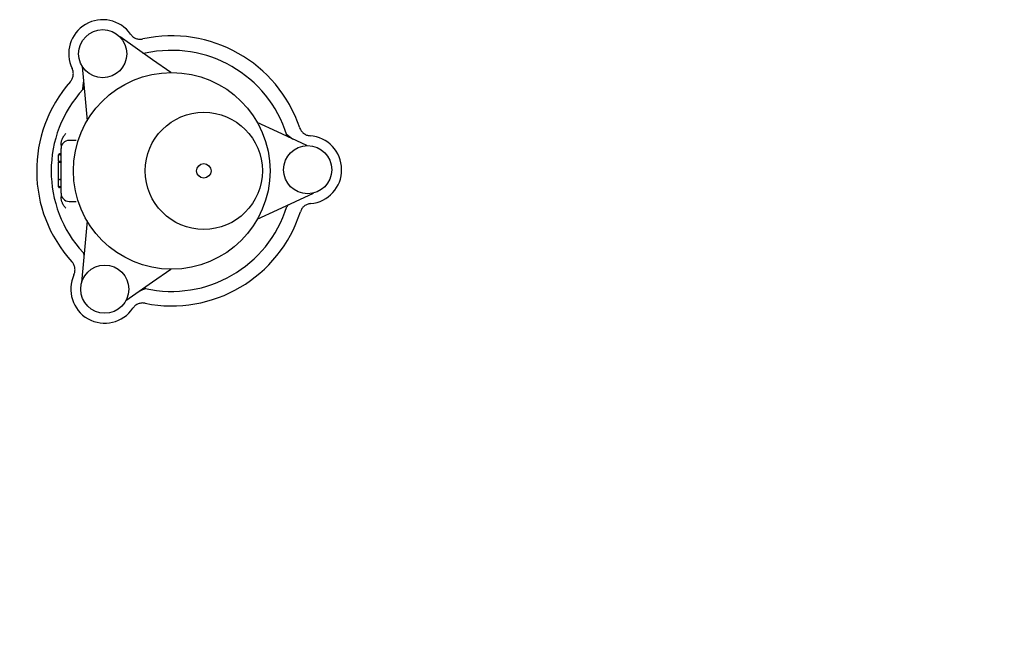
# Model space of a CAD drawing. Header units: millimetres. Extents: x 583 to 4818, y 91 to 711.
# Tile 3 of 3: x 1028 to 1642, y 91 to 471. Entities that reach past the tile are written whole.
import ezdxf

# ---------------------------------------------------------------- set-up
doc = ezdxf.new("R2010")
doc.units = ezdxf.units.MM
doc.layers.add('DETAIL', color=2, linetype='Continuous')
doc.layers.add('TEXT', color=7, linetype='Continuous')
doc.styles.add('fastrack', font='ARIAL.TTF')

msp = doc.modelspace()

# ---------------------------------------------------------------- linework, layer by layer
at = {"layer": 'DETAIL'}
for p, q in [((1110.67, 446.01), (1090.34, 460.24)), ((1122, 438.08), (1110.67, 446.01)), ((1066.79, 441.94), (1068.56, 421.7)), ((1067.25, 428.36), (1067.4, 429.69)), ((1067.4, 429.69), (1067.66, 431.96)), ((1067.66, 431.96), (1067.66, 431.99)), ((1067.09, 427.46), (1067.25, 428.36)), ((1068.56, 421.7), (1069.77, 407.92)), ((1188.45, 401.11), (1175.91, 406.95)), ((1206.86, 392.52), (1188.45, 401.11)), ((1194.15, 399.57), (1194.87, 398.97)), ((1053.56, 392.89), (1053.56, 390.79)), ((1063, 395.79), (1058.56, 395.79)), ((1194.87, 398.97), (1195.93, 398.19)), ((1195.93, 398.19), (1197.77, 396.83)), ((1197.77, 396.83), (1198.03, 396.64)), ((1052.06, 386.27), (1052.06, 386.85)), ((1053.06, 387.35), (1052.56, 387.35)), ((1053.06, 386.77), (1052.56, 386.77)), ((1053.56, 362.79), (1053.56, 390.79)), ((1052.06, 382.98), (1052.06, 386.27)), ((1052.06, 382.98), (1052.06, 382.38)), ((1052.06, 371.23), (1052.06, 382.38)), ((1053.06, 382.63), (1052.56, 382.63)), ((1052.56, 382.31), (1053.06, 382.31)), ((1052.06, 367.42), (1052.06, 371.23)), ((1053.06, 371.39), (1052.56, 371.39)), ((1052.06, 366.85), (1052.06, 367.42)), ((1053.06, 366.92), (1052.56, 366.92)), ((1053.06, 366.35), (1052.56, 366.35)), ((1053.56, 362.79), (1053.56, 360.7)), ((1188.45, 352.48), (1210.94, 362.97)), ((1058.56, 357.79), (1063, 357.79)), ((1175.91, 346.64), (1188.45, 352.48)), ((1069.77, 345.67), (1068.56, 331.89)), ((1068.56, 331.89), (1066.4, 307.17)), ((1110.67, 307.58), (1122, 315.51)), ((1094.02, 295.92), (1110.67, 307.58)), ((1104.32, 302.58), (1102.24, 301.67)), ((1105.61, 303.14), (1104.32, 302.58)), ((1106.39, 303.43), (1105.61, 303.14))]:
    msp.add_line(p, q, dxfattribs=at)
at = {"layer": 'DETAIL', "flags": 128}
for points in [[(1096.92, 461.98), (1097.25, 461.55), (1097.61, 461.15), (1097.99, 460.77), (1098.41, 460.42), (1098.84, 460.1), (1099.3, 459.82), (1099.78, 459.56), (1100.28, 459.35), (1100.79, 459.17), (1101.31, 459.03), (1101.84, 458.93), (1102.38, 458.87), (1102.92, 458.85), (1103.46, 458.86), (1103.99, 458.92), (1104.53, 459.02)], [(1059.4, 432.44), (1059.74, 432.86), (1060.05, 433.31), (1060.33, 433.77), (1060.57, 434.25), (1060.78, 434.75), (1060.95, 435.27), (1061.08, 435.79), (1061.17, 436.33), (1061.22, 436.86), (1061.24, 437.4), (1061.21, 437.94), (1061.14, 438.48), (1061.04, 439.01), (1060.89, 439.53), (1060.71, 440.04), (1060.49, 440.53)], [(1053.56, 392.89), (1053.56, 393.22), (1053.58, 393.55), (1053.61, 393.88), (1053.66, 394.21), (1053.71, 394.54), (1053.78, 394.87), (1053.85, 395.19), (1053.94, 395.51), (1054.04, 395.83), (1054.15, 396.15), (1054.27, 396.46), (1054.4, 396.77), (1054.53, 397.07), (1054.68, 397.37), (1054.83, 397.67), (1055, 397.96), (1055.17, 398.24), (1055.35, 398.52), (1055.54, 398.8), (1055.73, 399.07), (1055.93, 399.33), (1056.14, 399.59), (1056.35, 399.84), (1056.57, 400.09)], [(1202.33, 403.67), (1202.52, 403.16), (1202.75, 402.67), (1203.02, 402.2), (1203.31, 401.74), (1203.64, 401.32), (1204, 400.91), (1204.39, 400.54), (1204.81, 400.19), (1205.25, 399.88), (1205.71, 399.6), (1206.19, 399.35), (1206.69, 399.14), (1207.2, 398.96), (1207.72, 398.83), (1208.25, 398.73), (1208.79, 398.68)], [(1052.06, 382.98), (1052.06, 382.95), (1052.06, 382.93), (1052.07, 382.91), (1052.08, 382.89), (1052.09, 382.87), (1052.1, 382.84), (1052.11, 382.82), (1052.13, 382.8), (1052.14, 382.78), (1052.16, 382.77), (1052.18, 382.75), (1052.21, 382.73), (1052.23, 382.72), (1052.25, 382.7), (1052.28, 382.69), (1052.31, 382.68), (1052.34, 382.67), (1052.37, 382.66), (1052.4, 382.65), (1052.43, 382.64), (1052.46, 382.64), (1052.49, 382.63), (1052.53, 382.63), (1052.56, 382.63)], [(1052.06, 382.38), (1052.06, 382.38), (1052.06, 382.38), (1052.07, 382.37), (1052.07, 382.37), (1052.08, 382.36), (1052.09, 382.36), (1052.1, 382.35), (1052.11, 382.35), (1052.13, 382.35), (1052.15, 382.34), (1052.16, 382.34), (1052.18, 382.33), (1052.21, 382.33), (1052.23, 382.33), (1052.26, 382.32), (1052.28, 382.32), (1052.31, 382.32), (1052.35, 382.31), (1052.38, 382.31), (1052.41, 382.31), (1052.45, 382.31), (1052.48, 382.31), (1052.52, 382.31), (1052.56, 382.31)], [(1053.06, 382.63), (1053.09, 382.63), (1053.12, 382.63), (1053.16, 382.62), (1053.19, 382.62), (1053.22, 382.61), (1053.25, 382.6), (1053.28, 382.6), (1053.31, 382.58), (1053.34, 382.57), (1053.36, 382.56), (1053.39, 382.54), (1053.41, 382.53), (1053.43, 382.51), (1053.46, 382.5), (1053.47, 382.48), (1053.49, 382.46), (1053.51, 382.44), (1053.52, 382.42), (1053.53, 382.4), (1053.54, 382.37), (1053.55, 382.35), (1053.55, 382.33), (1053.56, 382.31), (1053.56, 382.28)], [(1053.56, 382.22), (1053.56, 382.22), (1053.56, 382.23), (1053.55, 382.23), (1053.54, 382.24), (1053.54, 382.24), (1053.53, 382.25), (1053.52, 382.25), (1053.5, 382.26), (1053.49, 382.26), (1053.47, 382.27), (1053.45, 382.27), (1053.43, 382.28), (1053.41, 382.28), (1053.38, 382.28), (1053.36, 382.29), (1053.33, 382.29), (1053.3, 382.29), (1053.27, 382.3), (1053.24, 382.3), (1053.2, 382.3), (1053.17, 382.3), (1053.13, 382.3), (1053.1, 382.31), (1053.06, 382.31)], [(1052.06, 371.23), (1052.06, 371.24), (1052.06, 371.25), (1052.07, 371.26), (1052.07, 371.27), (1052.08, 371.28), (1052.09, 371.29), (1052.1, 371.3), (1052.11, 371.31), (1052.12, 371.32), (1052.14, 371.33), (1052.15, 371.33), (1052.17, 371.34), (1052.2, 371.35), (1052.22, 371.35), (1052.24, 371.36), (1052.27, 371.37), (1052.3, 371.37), (1052.33, 371.37), (1052.37, 371.38), (1052.4, 371.38), (1052.44, 371.38), (1052.48, 371.39), (1052.52, 371.39), (1052.56, 371.39)], [(1053.06, 371.39), (1053.1, 371.39), (1053.13, 371.39), (1053.17, 371.39), (1053.2, 371.39), (1053.24, 371.4), (1053.27, 371.4), (1053.3, 371.4), (1053.33, 371.41), (1053.36, 371.41), (1053.38, 371.41), (1053.41, 371.42), (1053.43, 371.42), (1053.45, 371.43), (1053.47, 371.43), (1053.49, 371.44), (1053.5, 371.44), (1053.51, 371.45), (1053.53, 371.45), (1053.54, 371.46), (1053.54, 371.46), (1053.55, 371.47), (1053.56, 371.47), (1053.56, 371.48), (1053.56, 371.48)], [(1056.57, 353.5), (1056.35, 353.75), (1056.14, 354), (1055.93, 354.26), (1055.73, 354.52), (1055.54, 354.79), (1055.35, 355.07), (1055.17, 355.35), (1055, 355.63), (1054.83, 355.92), (1054.68, 356.22), (1054.53, 356.52), (1054.4, 356.82), (1054.27, 357.13), (1054.15, 357.44), (1054.04, 357.76), (1053.94, 358.08), (1053.85, 358.4), (1053.78, 358.72), (1053.71, 359.05), (1053.66, 359.38), (1053.61, 359.71), (1053.58, 360.04), (1053.56, 360.37), (1053.56, 360.7)], [(1209.15, 356.4), (1208.62, 356.33), (1208.09, 356.23), (1207.56, 356.08), (1207.06, 355.9), (1206.56, 355.68), (1206.09, 355.43), (1205.63, 355.14), (1205.19, 354.81), (1204.78, 354.46), (1204.4, 354.08), (1204.05, 353.67), (1203.73, 353.23), (1203.44, 352.78), (1203.18, 352.3), (1202.96, 351.81), (1202.78, 351.3)], [(1061.6, 312), (1061.81, 312.5), (1061.98, 313.01), (1062.12, 313.53), (1062.22, 314.06), (1062.27, 314.6), (1062.29, 315.14), (1062.27, 315.68), (1062.2, 316.22), (1062.1, 316.75), (1061.96, 317.27), (1061.78, 317.78), (1061.57, 318.28), (1061.32, 318.76), (1061.03, 319.22), (1060.72, 319.65), (1060.37, 320.07)], [(1105.94, 294.27), (1105.41, 294.36), (1104.87, 294.41), (1104.33, 294.42), (1103.79, 294.38), (1103.26, 294.31), (1102.73, 294.2), (1102.2, 294.05), (1101.7, 293.87), (1101.21, 293.64), (1100.73, 293.38), (1100.28, 293.09), (1099.84, 292.76), (1099.44, 292.41), (1099.06, 292.02), (1098.71, 291.61), (1098.39, 291.18)]]:
    msp.add_lwpolyline(points, dxfattribs=at)
at = {"layer": 'DETAIL'}
for centre, radius in [((1079.55, 449.82), 15), ((1122.56, 376.79), 61.29), ((1142.56, 376.79), 36.5), ((1207.31, 377.52), 15), ((1142.56, 376.79), 4.5), ((1080.82, 303.04), 15)]:
    msp.add_circle(centre, radius, dxfattribs=at)
for centre, radius, start, end in [((1079.55, 449.82), 21.2, 34.99734, 205.98897), ((1122.56, 376.79), 84.18, 18.61572, 102.37059), ((1105.57, 452.02), 2, 235, 282.727), ((1122.56, 376.79), 75.13, 17.273, 102.727), ((1122.56, 376.79), 84.18, 138.61572, 222.37059), ((1122.56, 376.79), 75.13, 137.273, 222.727), ((1065.9, 429.12), 2, 317.273, 5), ((1196.21, 399.69), 2, 197.273, 245), ((1058.56, 390.79), 5, 90, 180), ((1207.31, 377.52), 21.2, 274.99734, 85.98897), ((1052.56, 386.85), 0.5, 90, 180), ((1052.56, 386.27), 0.5, 90, 180), ((1053.06, 387.85), 0.5, 270, 0), ((1053.06, 387.27), 0.5, 270, 0), ((1052.56, 367.42), 0.5, 180, 270), ((1052.56, 366.85), 0.5, 180, 270), ((1053.06, 366.42), 0.5, 0, 90), ((1053.06, 365.85), 0.5, 0, 90), ((1058.56, 362.79), 5, 180, 270), ((1122.56, 376.79), 84.18, 258.61572, 342.37059), ((1122.56, 376.79), 75.13, 257.273, 342.727), ((1196.21, 353.89), 2, 115, 162.727), ((1065.9, 324.46), 2, 355, 42.727), ((1080.82, 303.04), 21.2, 154.99734, 325.98897), ((1105.57, 301.56), 2, 77.273, 125)]:
    msp.add_arc(centre, radius, start, end, dxfattribs=at)

# ---------------------------------------------------------------- texts
at = {"layer": 'TEXT', "insert": (602.07, 231.29), "char_height": 15, "width": 610.7018, "attachment_point": 1, "style": 'fastrack'}
msp.add_mtext('\\pi216.6;VIKING JOHNSON\\P\\pi246.67;ULTRAGRIP\\P\\pi260.06;END CAP\\P\\pi277.46;80MM', dxfattribs=at)

doc.saveas('drawing.dxf')
